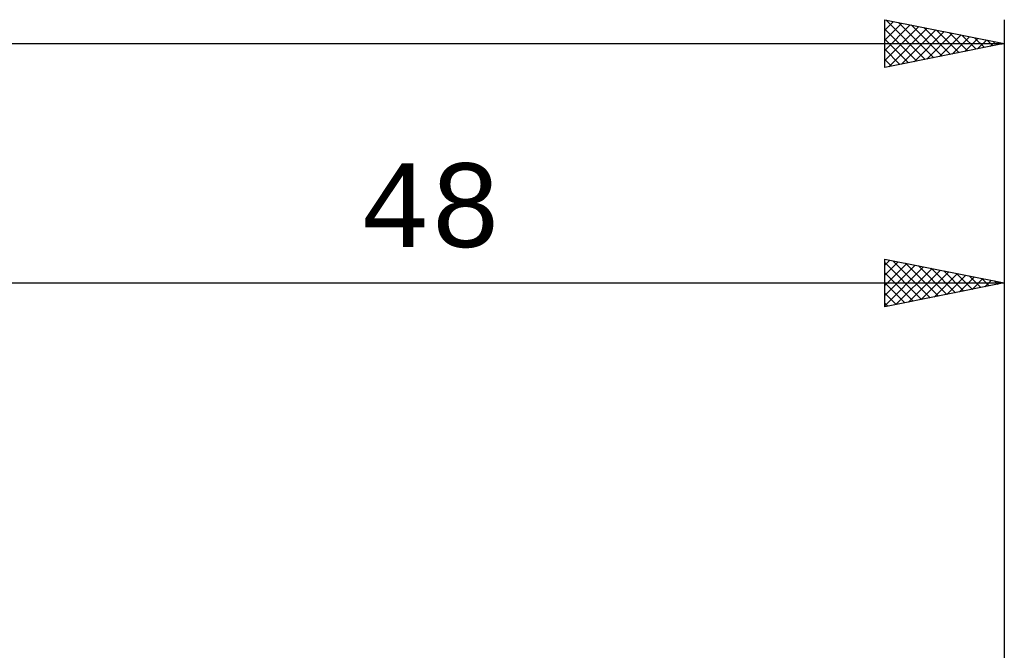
# Model space of a CAD drawing. Header units: millimetres. Extents: x -57 to 100, y -39 to 42.
# Tile 4 of 5: x 7 to 48, y 12 to 38. Entities that reach past the tile are written whole.
import ezdxf
from ezdxf.enums import TextEntityAlignment as Align

# ---------------------------------------------------------------- set-up
doc = ezdxf.new("R2010")
doc.units = ezdxf.units.MM
doc.header["$LTSCALE"] = 4.8
doc.layers.add('2', color=7, linetype='CONTINUOUS')
doc.layers.add('SK2', color=7, linetype='CONTINUOUS')
doc.styles.get("Standard").update_dxf_attribs({"font": 'Monospac821 BT'})

msp = doc.modelspace()

# ---------------------------------------------------------------- linework, layer by layer
at = {"layer": '2', "color": 7, "linetype": 'CONTINUOUS', "lineweight": 25}
for p, q in [((43, 26), (43, 28)), ((43, 28), (48, 27)), ((48, 28), (48, 4)), ((43, 27.745), (43.212, 27.958)), ((43, 27.321), (43.566, 27.887)), ((43, 27.852), (44.543, 26.309)), ((43, 26.897), (43.919, 27.816)), ((43, 26.473), (44.273, 27.745)), ((43, 26.048), (44.626, 27.675)), ((43.346, 27.931), (44.897, 26.379)), ((43.47, 26.094), (44.98, 27.604)), ((43.876, 27.825), (45.251, 26.45)), ((44.406, 27.719), (45.604, 26.521)), ((44.937, 27.613), (45.958, 26.591)), ((43, 27.428), (44.19, 26.238)), ((44, 26.2), (45.334, 27.533)), ((44.531, 26.306), (45.687, 27.463)), ((45.061, 26.412), (46.041, 27.392)), ((45.467, 27.507), (46.311, 26.662)), ((45.591, 26.518), (46.394, 27.321)), ((45.997, 27.401), (46.665, 26.733)), ((46.122, 26.624), (46.748, 27.25)), ((46.527, 27.294), (47.018, 26.804)), ((46.652, 26.73), (47.101, 27.18)), ((47.058, 27.188), (47.372, 26.874)), ((0, 27), (48, 27)), ((43, 27.004), (43.836, 26.167)), ((48, 27), (43, 26)), ((47.182, 26.836), (47.455, 27.109)), ((47.588, 27.082), (47.725, 26.945)), ((47.713, 26.942), (47.808, 27.038)), ((43, 26.579), (43.483, 26.097)), ((43, 26.155), (43.129, 26.026))]:
    msp.add_line(p, q, dxfattribs=at)
at = {"layer": 'SK2', "color": 7, "linetype": 'CONTINUOUS', "lineweight": 25}
for p, q in [((43, 36), (43, 38)), ((43, 38), (48, 37)), ((43, 37.987), (43.011, 37.998)), ((43, 37.563), (43.364, 37.927)), ((43.043, 37.991), (44.695, 36.339)), ((43.573, 37.885), (45.049, 36.41)), ((48, 38), (48, 0)), ((43, 37.139), (43.718, 37.856)), ((43, 36.714), (44.071, 37.786)), ((43, 36.29), (44.425, 37.715)), ((43, 37.61), (44.342, 36.268)), ((43.168, 36.033), (44.778, 37.644)), ((43.698, 36.14), (45.132, 37.574)), ((44.104, 37.779), (45.403, 36.48)), ((44.228, 36.246), (45.485, 37.503)), ((44.634, 37.673), (45.756, 36.551)), ((45.164, 37.567), (46.11, 36.622)), ((45.695, 37.461), (46.463, 36.693)), ((43, 37.186), (43.988, 36.198)), ((44.759, 36.352), (45.839, 37.432)), ((45.289, 36.458), (46.193, 37.361)), ((45.819, 36.564), (46.546, 37.291)), ((46.225, 37.355), (46.817, 36.763)), ((46.35, 36.67), (46.9, 37.22)), ((46.755, 37.249), (47.17, 36.834)), ((46.88, 36.776), (47.253, 37.149)), ((47.286, 37.143), (47.524, 36.905)), ((47.41, 36.882), (47.607, 37.079)), ((-40, 37), (48, 37)), ((48, 37), (43, 36)), ((43, 36.762), (43.635, 36.127)), ((47.816, 37.037), (47.877, 36.975)), ((47.941, 36.988), (47.96, 37.008)), ((43, 36.337), (43.281, 36.056))]:
    msp.add_line(p, q, dxfattribs=at)

# ---------------------------------------------------------------- texts
at = {"layer": '2', "color": 7, "linetype": 'CONTINUOUS', "lineweight": 25}
msp.add_text('48', height=3.5, dxfattribs=at).set_placement((24, 28.5), align=Align.CENTER)

doc.saveas('drawing.dxf')
